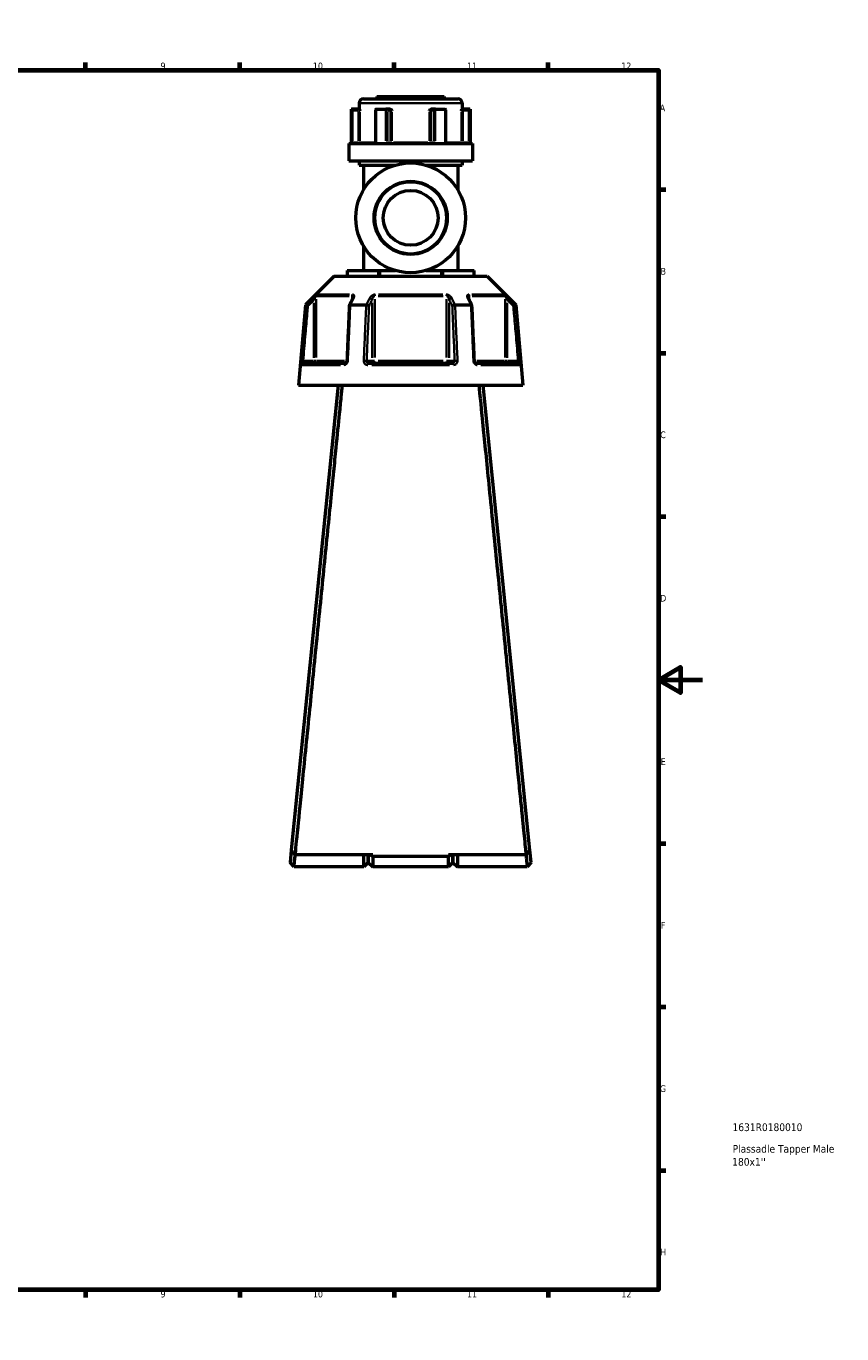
# Model space of a CAD drawing. Header units: millimetres. Extents: x 0 to 904, y 0 to 959.
# Tile 5 of 10: x 534 to 904, y 0 to 594. Entities that reach past the tile are written whole.
import ezdxf

# ---------------------------------------------------------------- set-up
doc = ezdxf.new("R2010")
doc.units = ezdxf.units.MM
for name, color, linetype, lineweight in [('Border (ANSI)', 7, 'Continuous', 70), ('Title (ISO)', 7, 'Continuous', 50), ('Visible (ANSI)', 7, 'Continuous', 50), ('Visible Narrow (ANSI)', 7, 'Continuous', 35)]:
    doc.layers.add(name, color=color, linetype=linetype, lineweight=lineweight)
doc.styles.add('Note Text (ANSI)', font='tahoma.ttf')
doc.styles.add('Note Text (ISO)', font='tahoma.ttf')

# ---------------------------------------------------------------- blocks, each defined once
blk = doc.blocks.new('Borders Default Border')
at = {"layer": 'Border (ANSI)'}
for p, q in [((70.08, 574), (70.08, 577.45)), ((140.17, 574), (140.17, 577.45)), ((210.25, 574), (210.25, 577.45)), ((280.33, 574), (280.33, 577.45)), ((350.42, 574), (350.42, 577.45)), ((490.58, 574), (490.58, 577.45)), ((560.67, 574), (560.67, 577.45)), ((630.75, 574), (630.75, 577.45)), ((700.83, 574), (700.83, 577.45)), ((770.92, 574), (770.92, 577.45)), ((20, 519.75), (16.55, 519.75)), ((821, 519.75), (824.45, 519.75)), ((20, 445.5), (16.55, 445.5)), ((821, 445.5), (824.45, 445.5)), ((20, 371.25), (16.55, 371.25)), ((821, 371.25), (824.45, 371.25)), ((20, 222.75), (16.55, 222.75)), ((821, 222.75), (824.45, 222.75)), ((20, 148.5), (16.55, 148.5)), ((821, 148.5), (824.45, 148.5)), ((20, 74.25), (16.55, 74.25)), ((821, 74.25), (824.45, 74.25)), ((70.08, 20), (70.08, 16.55)), ((140.17, 20), (140.17, 16.55)), ((210.25, 20), (210.25, 16.55)), ((280.33, 20), (280.33, 16.55)), ((350.42, 20), (350.42, 16.55)), ((490.58, 20), (490.58, 16.55)), ((560.67, 20), (560.67, 16.55)), ((630.75, 20), (630.75, 16.55)), ((700.83, 20), (700.83, 16.55)), ((770.92, 20), (770.92, 16.55))]:
    blk.add_line(p, q, dxfattribs=at)
at = {"layer": 'Border (ANSI)', "flags": 128}
for points in [[(420.5, 594), (420.5, 574), (414.73, 584), (426.27, 584), (420.5, 574)], [(20, 20), (20, 574), (821, 574), (821, 20), (20, 20)], [(0, 297), (20, 297), (10, 302.77), (10, 291.23), (20, 297)], [(841, 297), (821, 297), (831, 302.77), (831, 291.23), (821, 297)], [(420.5, 0), (420.5, 20), (414.73, 10), (426.27, 10), (420.5, 20)]]:
    blk.add_lwpolyline(points, dxfattribs=at)
at = {"layer": 'Border (ANSI)', "attachment_point": 7, "style": 'Note Text (ANSI)'}
for s, insert, char_height in [('1', (34.35, 574.4), 3.05), ('2', (104.2, 574.4), 3.05), ('3', (174.26, 574.34), 3.05), ('4', (244.23, 574.4), 3.05), ('5', (314.48, 574.34), 3.05), ('6', (384.49, 574.34), 3.05), ('7', (454.6, 574.4), 3.05), ('8', (524.63, 574.33), 3.05), ('9', (594.7, 574.34), 3.05), ('10', (663.96, 574.34), 3.048), ('11', (734.04, 574.4), 3.048), ('12', (804.13, 574.4), 3.048), ('A', (16.78, 555.35), 3.05), ('A', (821.63, 555.35), 3.05), ('B', (17.15, 481.1), 3.05), ('B', (821.99, 481.1), 3.05), ('C', (16.95, 406.8), 3.05), ('C', (821.8, 406.8), 3.05), ('D', (16.96, 332.6), 3.05), ('D', (821.81, 332.6), 3.05), ('E', (17.21, 258.35), 3.05), ('E', (822.05, 258.35), 3.05), ('F', (17.29, 184.1), 3.05), ('F', (822.14, 184.1), 3.05), ('G', (16.81, 109.79), 3.05), ('G', (821.66, 109.79), 3.05), ('H', (16.97, 35.6), 3.05), ('H', (821.81, 35.6), 3.05), ('1', (34.35, 16.55), 3.05), ('2', (104.2, 16.55), 3.05), ('3', (174.26, 16.49), 3.05), ('4', (244.23, 16.55), 3.05), ('5', (314.48, 16.49), 3.05), ('6', (384.49, 16.49), 3.05), ('7', (454.6, 16.55), 3.05), ('8', (524.63, 16.48), 3.05), ('9', (594.7, 16.49), 3.05), ('10', (663.96, 16.49), 3.048), ('11', (734.04, 16.55), 3.048), ('12', (804.13, 16.55), 3.048)]:
    blk.add_mtext(s, dxfattribs=dict(at, insert=insert, char_height=char_height))
blk = doc.blocks.new('Title Blocks ISO')
at = {"layer": 'Title (ISO)', "style": 'Note Text (ISO)'}
for tag, p in [('PART_NUMBER_001', (33.69, 72.11)), ('DESCRIPTION_001', (33.74, 62.29)), ('DESCRIPTION_002', (33.56, 56.38))]:
    blk.add_attdef(tag, p, '', height=3.5, dxfattribs=at)

msp = doc.modelspace()

# ---------------------------------------------------------------- linework, layer by layer
at = {"layer": 'Visible (ANSI)'}
for p, q in [((684.973, 559.061), (684.973, 556.261)), ((686.973, 561.061), (729.813, 561.061)), ((693.093, 562.061), (723.693, 562.061)), ((693.093, 562.061), (693.093, 561.061)), ((723.693, 562.061), (723.693, 561.061)), ((731.813, 559.061), (731.813, 556.261)), ((681.343, 556.261), (681.464, 556.261)), ((681.343, 556.261), (681.343, 540.661)), ((684.739, 556.261), (681.464, 556.261)), ((681.469, 556.259), (681.966, 555.761)), ((685.121, 556.261), (684.739, 556.261)), ((692.462, 556.011), (692.462, 541.161)), ((692.711, 556.261), (697.145, 556.261)), ((698.783, 556.261), (697.145, 556.261)), ((699.04, 556.261), (698.783, 556.261)), ((718.002, 556.261), (717.745, 556.261)), ((719.64, 556.261), (718.002, 556.261)), ((719.64, 556.261), (724.074, 556.261)), ((724.323, 541.161), (724.323, 556.011)), ((732.046, 556.261), (731.664, 556.261)), ((735.321, 556.261), (732.046, 556.261)), ((735.317, 556.259), (734.819, 555.761)), ((735.321, 556.261), (735.443, 556.261)), ((735.443, 556.261), (735.443, 540.661)), ((680.343, 540.661), (736.443, 540.661)), ((680.343, 540.661), (680.343, 532.861)), ((736.443, 540.661), (736.443, 532.861)), ((680.343, 532.861), (736.443, 532.861)), ((684.973, 532.861), (684.973, 530.861)), ((684.973, 530.861), (701.447, 530.861)), ((686.973, 530.861), (686.973, 519.679)), ((715.338, 530.861), (731.813, 530.861)), ((729.813, 530.861), (729.813, 519.679)), ((731.813, 532.861), (731.813, 530.861)), ((686.973, 494.143), (686.973, 482.961)), ((729.813, 494.143), (729.813, 482.961)), ((679.579, 482.961), (679.713, 482.961)), ((679.579, 482.961), (679.579, 480.361)), ((679.713, 482.961), (693.62, 482.961)), ((693.62, 482.961), (694.486, 482.961)), ((694.486, 482.961), (701.447, 482.961)), ((715.338, 482.961), (722.299, 482.961)), ((722.299, 482.961), (723.165, 482.961)), ((723.165, 482.961), (737.072, 482.961)), ((737.072, 482.961), (737.206, 482.961)), ((737.206, 480.361), (737.206, 482.961)), ((673.577, 480.361), (660.577, 467.361)), ((673.577, 480.361), (743.208, 480.361)), ((743.208, 480.361), (756.208, 467.361)), ((660.577, 467.361), (657.393, 430.961)), ((660.577, 467.361), (660.759, 467.361)), ((680.972, 467.361), (688.18, 467.361)), ((728.606, 467.361), (735.814, 467.361)), ((756.027, 467.361), (756.208, 467.361)), ((756.208, 467.361), (759.393, 430.961)), ((659.563, 440.961), (678.695, 440.961)), ((689.261, 440.961), (727.525, 440.961)), ((738.09, 440.961), (757.222, 440.961)), ((675.393, 430.961), (654.155, 219.643)), ((657.393, 430.961), (759.393, 430.961)), ((762.631, 219.643), (741.393, 430.961)), ((654.155, 219.643), (653.593, 214.051)), ((655.393, 212.061), (653.593, 214.051)), ((691.143, 217.628), (655.952, 217.628)), ((687.143, 212.061), (687.143, 217.628)), ((689.143, 214.061), (687.143, 212.061)), ((689.143, 217.628), (689.143, 214.061)), ((689.143, 214.061), (689.143, 217.628)), ((689.143, 214.061), (691.143, 212.061)), ((690.373, 217.628), (691.143, 216.891)), ((691.143, 217.628), (691.143, 216.891)), ((691.143, 216.891), (691.143, 212.061)), ((725.643, 216.891), (691.143, 216.891)), ((760.833, 217.628), (725.643, 217.628)), ((726.412, 217.628), (725.643, 216.891)), ((725.643, 216.891), (725.643, 217.628)), ((725.643, 212.061), (725.643, 216.891)), ((727.643, 214.061), (725.643, 212.061)), ((727.643, 214.061), (727.643, 217.628)), ((727.643, 217.628), (727.643, 214.061)), ((727.643, 214.061), (729.643, 212.061)), ((729.643, 217.628), (729.643, 212.061)), ((763.193, 214.051), (761.393, 212.061)), ((763.193, 214.051), (762.631, 219.643)), ((687.143, 212.061), (655.393, 212.061)), ((725.643, 212.061), (691.143, 212.061)), ((761.393, 212.061), (729.643, 212.061))]:
    msp.add_line(p, q, dxfattribs=at)
for radius in [24.937, 16.624, 12.468]:
    msp.add_circle((708.393, 506.911), radius, dxfattribs=at)
for centre, start, end in [((686.973, 559.061), 90, 180), ((729.813, 559.061), 0, 90)]:
    msp.add_arc(centre, 2, start, end, dxfattribs=at)
for centre, major_axis, ratio, start_param, end_param in [((692.962, 555.761), (-0.433, 0.433), 0.5773503, 5.8561584, 6.8067841), ((697.397, 555.761), (0.433, -0.433), 0.5773503, 1.0471976, 2.521422), ((719.389, 555.761), (-0.433, -0.433), 0.5773503, 3.7617633, 5.2359878), ((723.823, 555.761), (0.433, 0.433), 0.5773503, 5.7595865, 6.7102122), ((6602.57, -11004.031), (197.434, -16192.869), 0.5090208, 3.9187026, 3.9189559), ((-5112.083, -10859.475), (195.814, 15988.843), 0.5090604, 5.5058481, 5.5061046)]:
    msp.add_ellipse(centre, major_axis=major_axis, ratio=ratio, start_param=start_param, end_param=end_param, dxfattribs=at)
for points in [[(681.464, 556.261), (681.466, 556.261), (681.467, 556.26), (681.469, 556.259)], [(692.672, 556.259), (692.685, 556.26), (692.698, 556.261), (692.711, 556.261)], [(697.145, 556.261), (697.16, 556.261), (697.175, 556.26), (697.189, 556.259)], [(719.596, 556.259), (719.611, 556.26), (719.625, 556.261), (719.64, 556.261)], [(724.074, 556.261), (724.087, 556.261), (724.1, 556.26), (724.113, 556.259)], [(735.317, 556.259), (735.318, 556.26), (735.32, 556.261), (735.321, 556.261)], [(660.759, 467.361), (660.759, 467.361), (660.76, 467.361), (660.761, 467.36)], [(680.951, 467.36), (680.958, 467.361), (680.965, 467.361), (680.972, 467.361)], [(688.18, 467.361), (688.187, 467.361), (688.195, 467.361), (688.203, 467.36)], [(728.582, 467.36), (728.59, 467.361), (728.598, 467.361), (728.606, 467.361)], [(735.814, 467.361), (735.821, 467.361), (735.828, 467.361), (735.835, 467.36)], [(756.024, 467.36), (756.025, 467.361), (756.026, 467.361), (756.027, 467.361)]]:
    msp.add_open_spline(points, degree=3, dxfattribs=at)
for points, knots in [([(685.121, 556.261), (685.131, 556.261), (685.141, 556.244), (685.165, 556.174), (685.178, 556.113), (685.204, 555.968), (685.218, 555.867), (685.233, 555.762), (685.233, 555.762), (685.233, 555.761)], [0.232327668, 0.232327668, 0.232327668, 0.232327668, 0.253574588, 0.253574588, 0.282658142, 0.282658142, 0.324006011, 0.324006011, 0.324303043, 0.324303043, 0.324303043, 0.324303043]), ([(699.04, 556.261), (699.119, 556.261), (699.197, 556.244), (699.374, 556.174), (699.463, 556.113), (699.64, 555.968), (699.734, 555.867), (699.83, 555.762), (699.831, 555.762), (699.832, 555.761)], [0.232327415, 0.232327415, 0.232327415, 0.232327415, 0.25357431, 0.25357431, 0.28265783, 0.28265783, 0.324005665, 0.324005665, 0.324302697, 0.324302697, 0.324302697, 0.324302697]), ([(716.954, 555.761), (716.954, 555.762), (716.955, 555.762), (717.052, 555.867), (717.145, 555.968), (717.322, 556.113), (717.411, 556.174), (717.589, 556.244), (717.667, 556.261), (717.745, 556.261)], [-0.000316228, -0.000316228, -0.000316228, -0.000316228, 0, 0, 0.04401994, 0.04401994, 0.074982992, 0.074982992, 0.097602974, 0.097602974, 0.097602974, 0.097602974]), ([(731.552, 555.761), (731.552, 555.762), (731.552, 555.762), (731.568, 555.867), (731.582, 555.968), (731.608, 556.113), (731.62, 556.174), (731.644, 556.244), (731.654, 556.261), (731.664, 556.261)], [-0.000316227, -0.000316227, -0.000316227, -0.000316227, 0, 0, 0.044019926, 0.044019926, 0.074982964, 0.074982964, 0.097602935, 0.097602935, 0.097602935, 0.097602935]), ([(692.154, 540.661), (692.172, 540.661), (692.192, 540.664), (692.238, 540.683), (692.264, 540.698), (692.319, 540.747), (692.345, 540.778), (692.391, 540.851), (692.411, 540.892), (692.441, 540.98), (692.452, 541.027), (692.461, 541.104), (692.462, 541.132), (692.462, 541.161)], [0.15550734, 0.15550734, 0.15550734, 0.15550734, 0.18703339, 0.18703339, 0.21855943, 0.21855943, 0.24754159, 0.24754159, 0.27351092, 0.27351092, 0.29870161, 0.29870161, 0.31313757, 0.31313757, 0.31313757, 0.31313757]), ([(724.323, 541.161), (724.323, 541.112), (724.328, 541.062), (724.347, 540.969), (724.362, 540.925), (724.397, 540.845), (724.419, 540.809), (724.465, 540.749), (724.489, 540.725), (724.539, 540.687), (724.564, 540.675), (724.602, 540.663), (724.617, 540.661), (724.631, 540.661)], [0.63121767, 0.63121767, 0.63121767, 0.63121767, 0.65617603, 0.65617603, 0.68120928, 0.68120928, 0.70660327, 0.70660327, 0.73320671, 0.73320671, 0.76378088, 0.76378088, 0.78884788, 0.78884788, 0.78884788, 0.78884788]), ([(682.146, 470.612), (682.146, 470.598), (682.145, 470.577), (682.138, 470.527), (682.133, 470.497), (682.118, 470.431), (682.107, 470.394), (682.081, 470.315), (682.066, 470.273), (682.029, 470.185), (682.008, 470.139), (681.984, 470.091)], [0.20265986, 0.20265986, 0.20265986, 0.20265986, 0.23121109, 0.23121109, 0.25976233, 0.25976233, 0.28831356, 0.28831356, 0.3168648, 0.3168648, 0.34541603, 0.34541603, 0.34541603, 0.34541603]), ([(734.801, 470.091), (734.777, 470.139), (734.756, 470.185), (734.72, 470.273), (734.704, 470.315), (734.678, 470.394), (734.668, 470.431), (734.652, 470.497), (734.647, 470.527), (734.641, 470.577), (734.64, 470.598), (734.64, 470.612)], [0, 0, 0, 0, 0.02855139, 0.02855139, 0.05710278, 0.05710278, 0.08565416, 0.08565416, 0.11420555, 0.11420555, 0.14275694, 0.14275694, 0.14275694, 0.14275694]), ([(661.721, 466.911), (661.72, 466.912), (661.719, 466.912), (661.599, 466.969), (661.481, 467.024), (661.26, 467.127), (661.158, 467.174), (660.982, 467.257), (660.908, 467.291), (660.803, 467.341), (660.771, 467.356), (660.761, 467.36)], [-0.15367829, -0.15367829, -0.15367829, -0.15367829, -0.15320302, -0.15320302, -0.11407622, -0.11407622, -0.07545867, -0.07545867, -0.03695852, -0.03695852, 0, 0, 0, 0]), ([(680.515, 467.137), (680.442, 465.462), (680.368, 463.786), (680.221, 460.435), (680.147, 458.76), (680, 455.409), (679.927, 453.733), (679.78, 450.382), (679.706, 448.707), (679.559, 445.356), (679.485, 443.68), (679.412, 442.005)], [0.5667474, 0.5667474, 0.5667474, 0.5667474, 1.0713319, 1.0713319, 1.5759164, 1.5759164, 2.0805009, 2.0805009, 2.5850854, 2.5850854, 3.0896699, 3.0896699, 3.0896699, 3.0896699]), ([(680.951, 467.36), (680.849, 467.356), (680.763, 467.341), (680.622, 467.291), (680.571, 467.257), (680.525, 467.192), (680.517, 467.165), (680.515, 467.137)], [-0.153560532, -0.153560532, -0.153560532, -0.153560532, -0.11651574, -0.11651574, -0.077925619, -0.077925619, -0.05525599, -0.05525599, -0.05525599, -0.05525599]), ([(689.474, 466.911), (689.473, 466.912), (689.472, 466.912), (689.412, 466.969), (689.333, 467.024), (689.145, 467.127), (689.037, 467.174), (688.804, 467.257), (688.679, 467.291), (688.433, 467.341), (688.314, 467.356), (688.203, 467.36)], [-0.15367829, -0.15367829, -0.15367829, -0.15367829, -0.15320316, -0.15320316, -0.11407628, -0.11407628, -0.07545892, -0.07545892, -0.03695858, -0.03695858, 0, 0, 0, 0]), ([(728.582, 467.36), (728.471, 467.356), (728.352, 467.341), (728.106, 467.291), (727.982, 467.257), (727.748, 467.174), (727.64, 467.127), (727.452, 467.024), (727.373, 466.969), (727.313, 466.912), (727.312, 466.912), (727.312, 466.911)], [-0.15356055, -0.15356055, -0.15356055, -0.15356055, -0.11651575, -0.11651575, -0.0779256, -0.0779256, -0.03921815, -0.03921815, 0, 0, 0.00047625, 0.00047625, 0.00047625, 0.00047625]), ([(736.27, 467.137), (736.269, 467.165), (736.26, 467.192), (736.215, 467.257), (736.164, 467.291), (736.023, 467.341), (735.936, 467.356), (735.835, 467.36)], [-0.098075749, -0.098075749, -0.098075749, -0.098075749, -0.075458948, -0.075458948, -0.036958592, -0.036958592, 0, 0, 0, 0]), ([(737.373, 442.005), (737.3, 443.68), (737.226, 445.356), (737.079, 448.707), (737.006, 450.382), (736.859, 453.733), (736.785, 455.409), (736.638, 458.76), (736.564, 460.435), (736.417, 463.786), (736.344, 465.462), (736.27, 467.137)], [1.2046153, 1.2046153, 1.2046153, 1.2046153, 1.7091998, 1.7091998, 2.2137843, 2.2137843, 2.7183688, 2.7183688, 3.2229534, 3.2229534, 3.7275379, 3.7275379, 3.7275379, 3.7275379]), ([(755.064, 466.911), (755.065, 466.912), (755.067, 466.912), (755.187, 466.969), (755.304, 467.024), (755.525, 467.127), (755.627, 467.174), (755.804, 467.257), (755.877, 467.291), (755.982, 467.341), (756.014, 467.356), (756.024, 467.36)], [-0.00047638, -0.00047638, -0.00047638, -0.00047638, 0, 0, 0.03921808, 0.03921808, 0.07792572, 0.07792572, 0.11651568, 0.11651568, 0.15356042, 0.15356042, 0.15356042, 0.15356042]), ([(679.412, 442.005), (679.408, 441.906), (679.393, 441.805), (679.344, 441.614), (679.31, 441.523), (679.228, 441.359), (679.181, 441.285), (679.079, 441.16), (679.026, 441.109), (678.919, 441.029), (678.866, 441.002), (678.772, 440.967), (678.731, 440.961), (678.695, 440.961)], [0, 0, 0, 0, 0.05067005, 0.05067005, 0.10084685, 0.10084685, 0.1507669, 0.1507669, 0.20138762, 0.20138762, 0.25586434, 0.25586434, 0.31481094, 0.31481094, 0.31481094, 0.31481094]), ([(738.09, 440.961), (738.052, 440.961), (738.008, 440.968), (737.901, 441.01), (737.838, 441.046), (737.718, 441.148), (737.662, 441.209), (737.562, 441.351), (737.518, 441.431), (737.445, 441.605), (737.417, 441.699), (737.385, 441.864), (737.377, 441.935), (737.373, 442.005)], [0, 0, 0, 0, 0.06296271, 0.06296271, 0.12592542, 0.12592542, 0.17893056, 0.17893056, 0.22915943, 0.22915943, 0.27910739, 0.27910739, 0.31481354, 0.31481354, 0.31481354, 0.31481354]), ([(655.952, 217.628), (656.144, 219.531), (656.571, 223.775), (657.783, 235.815), (658.53, 243.233), (660.347, 261.295), (661.437, 272.122), (663.637, 293.997), (664.726, 304.831), (665.832, 315.832), (666.385, 321.332), (666.942, 326.873), (668.051, 337.913), (668.604, 343.411), (669.691, 354.238), (670.227, 359.568), (671.268, 369.937), (671.774, 374.977), (672.673, 383.927), (673.071, 387.893), (673.832, 395.468), (674.194, 399.076), (675.115, 408.257), (675.635, 413.433), (676.36, 420.656), (676.61, 423.148), (677.049, 427.521), (677.237, 429.403), (677.394, 430.961)], [0.1460669, 0.1460669, 0.1460669, 0.1460669, 0.5040431, 0.5040431, 0.8281609, 0.8281609, 1.1743413, 1.1743413, 1.4758255, 1.4758255, 1.4758255, 1.6265676, 1.6265676, 1.7773097, 1.7773097, 1.9280518, 1.9280518, 2.0787939, 2.0787939, 2.2069247, 2.2069247, 2.3350555, 2.3350555, 2.5528778, 2.5528778, 2.6887397, 2.6887397, 2.8246015, 2.8246015, 2.8246015, 2.8246015]), ([(739.392, 430.961), (739.827, 426.624), (740.515, 419.76), (742.173, 403.241), (743.087, 394.143), (745.188, 373.217), (746.39, 361.245), (748.726, 337.997), (749.848, 326.832), (750.953, 315.832), (751.506, 310.331), (752.055, 304.872), (753.132, 294.159), (753.661, 288.905), (754.685, 278.723), (755.181, 273.794), (756.128, 264.371), (756.581, 259.878), (757.367, 252.062), (757.709, 248.664), (758.348, 242.313), (758.645, 239.359), (759.381, 232.045), (759.773, 228.152), (760.278, 223.138), (760.441, 221.524), (760.683, 219.122), (760.77, 218.251), (760.833, 217.628)], [-2.8246015, -2.8246015, -2.8246015, -2.8246015, -2.446457, -2.446457, -2.1231586, -2.1231586, -1.7773097, -1.7773097, -1.4758255, -1.4758255, -1.4758255, -1.3250834, -1.3250834, -1.1743413, -1.1743413, -1.0235992, -1.0235992, -0.8728572, -0.8728572, -0.7447264, -0.7447264, -0.6165956, -0.6165956, -0.3987733, -0.3987733, -0.2631961, -0.2631961, -0.1460669, -0.1460669, -0.1460669, -0.1460669]), ([(655.952, 217.628), (655.653, 217.964), (655.353, 218.299), (654.754, 218.971), (654.454, 219.307), (654.155, 219.643)], [-0.27002045, -0.27002045, -0.27002045, -0.27002045, -0.1350169, -0.1350169, 0, 0, 0, 0]), ([(655.393, 212.062), (655.393, 212.062), (655.414, 212.273), (655.519, 213.298), (655.626, 214.349), (655.826, 216.312), (655.89, 216.948), (655.959, 217.628)], [-3.1415927, -3.1415927, -3.1415927, -3.1415927, -2.8142821, -2.8142821, -2.3328191, -2.3328191, -2.1317094, -2.1317094, -2.1317094, -2.1317094]), ([(760.826, 217.628), (760.895, 216.948), (760.96, 216.312), (761.159, 214.349), (761.266, 213.298), (761.371, 212.273), (761.393, 212.062), (761.393, 212.062)], [2.1317094, 2.1317094, 2.1317094, 2.1317094, 2.3328191, 2.3328191, 2.8142821, 2.8142821, 3.1415927, 3.1415927, 3.1415927, 3.1415927]), ([(762.631, 219.643), (762.331, 219.307), (762.031, 218.971), (761.432, 218.299), (761.133, 217.964), (760.833, 217.628)], [-0.27002036, -0.27002036, -0.27002036, -0.27002036, -0.13500336, -0.13500336, 0, 0, 0, 0])]:
    msp.add_open_spline(points, degree=3, knots=knots, dxfattribs=at)
at = {"layer": 'Visible Narrow (ANSI)'}
for p, q in [((731.524, 559.061), (685.261, 559.061)), ((681.469, 555.504), (681.469, 541.916)), ((681.966, 541.891), (681.966, 555.031)), ((682.105, 555.761), (684.6, 555.761)), ((684.739, 556.259), (684.739, 555.8)), ((684.739, 555.031), (684.739, 541.891)), ((684.775, 555.761), (685.227, 555.761)), ((685.233, 541.891), (685.233, 555.031)), ((692.672, 541.916), (692.672, 555.504)), ((697.189, 555.504), (697.189, 541.916)), ((697.83, 541.891), (697.83, 555.031)), ((697.899, 555.761), (699.147, 555.761)), ((699.216, 555.031), (699.216, 541.891)), ((699.235, 555.761), (699.798, 555.761)), ((699.832, 541.891), (699.832, 555.031)), ((716.954, 555.031), (716.954, 541.891)), ((716.987, 555.761), (717.551, 555.761)), ((717.569, 541.891), (717.569, 555.031)), ((717.639, 555.761), (718.886, 555.761)), ((718.956, 555.031), (718.956, 541.891)), ((719.596, 541.916), (719.596, 555.504)), ((724.113, 555.504), (724.113, 541.916)), ((731.552, 555.031), (731.552, 541.891)), ((731.558, 555.761), (732.011, 555.761)), ((732.046, 555.8), (732.046, 556.259)), ((732.046, 541.891), (732.046, 555.031)), ((732.185, 555.761), (734.68, 555.761)), ((734.819, 555.031), (734.819, 541.891)), ((735.317, 541.916), (735.317, 555.504)), ((681.93, 541.161), (681.474, 541.161)), ((684.6, 541.161), (682.105, 541.161)), ((684.739, 541.122), (684.739, 540.662)), ((685.227, 541.161), (684.775, 541.161)), ((685.364, 541.161), (691.894, 541.161)), ((692.653, 541.161), (692.463, 541.161)), ((697.81, 541.161), (697.224, 541.161)), ((699.147, 541.161), (697.899, 541.161)), ((699.798, 541.161), (699.235, 541.161)), ((700.653, 541.161), (716.132, 541.161)), ((717.551, 541.161), (716.987, 541.161)), ((718.886, 541.161), (717.639, 541.161)), ((719.562, 541.161), (718.975, 541.161)), ((724.322, 541.161), (724.132, 541.161)), ((724.892, 541.161), (731.421, 541.161)), ((732.011, 541.161), (731.558, 541.161)), ((732.046, 540.662), (732.046, 541.122)), ((734.68, 541.161), (732.185, 541.161)), ((735.312, 541.161), (734.856, 541.161)), ((679.713, 480.491), (679.713, 482.831)), ((693.62, 482.831), (693.62, 480.491)), ((694.486, 480.491), (694.486, 482.831)), ((722.299, 482.831), (722.299, 480.491)), ((723.165, 480.491), (723.165, 482.831)), ((737.072, 482.831), (737.072, 480.491)), ((663.766, 470.344), (664.411, 469.696)), ((665.455, 443.433), (665.455, 469.939)), ((680.461, 471.412), (665.716, 471.412)), ((666.005, 472.119), (680.65, 472.119)), ((681.76, 471.324), (681.76, 469.734)), ((692.087, 443.433), (692.087, 469.939)), ((723.137, 471.412), (693.648, 471.412)), ((693.748, 472.119), (723.038, 472.119)), ((724.698, 469.939), (724.698, 443.433)), ((735.025, 469.734), (735.025, 471.324)), ((736.135, 472.119), (750.781, 472.119)), ((751.069, 471.412), (736.324, 471.412)), ((751.331, 469.939), (751.331, 443.433)), ((752.374, 469.696), (753.02, 470.344)), ((664.464, 468.259), (664.464, 443.345)), ((690.845, 468.259), (690.845, 443.345)), ((725.94, 443.345), (725.94, 468.259)), ((752.321, 443.345), (752.321, 468.259)), ((659.457, 441.967), (658.547, 442.047)), ((676.52, 440.048), (658.863, 440.048)), ((664.217, 441.961), (659.777, 441.961)), ((664.464, 441.882), (664.464, 440.964)), ((665.442, 441.961), (664.536, 441.961)), ((665.69, 441.961), (678.298, 441.961)), ((690.722, 441.961), (688.502, 441.961)), ((726.05, 440.048), (690.736, 440.048)), ((692.02, 441.961), (690.883, 441.961)), ((693.648, 441.961), (723.137, 441.961)), ((725.902, 441.961), (724.765, 441.961)), ((728.284, 441.961), (726.064, 441.961)), ((738.487, 441.961), (751.096, 441.961)), ((757.922, 440.048), (740.265, 440.048)), ((752.25, 441.961), (751.343, 441.961)), ((752.321, 440.964), (752.321, 441.882)), ((757.008, 441.961), (752.568, 441.961)), ((758.239, 442.047), (757.329, 441.967))]:
    msp.add_line(p, q, dxfattribs=at)
msp.add_circle((708.393, 506.911), 16.125, dxfattribs=at)
for centre, major_axis, ratio, start_param, end_param in [((698.783, 555.761), (0, 0.5), 0.8660254, 4.7909288, 6.2046455), ((718.002, 555.761), (0, 0.5), 0.8660254, 0.0785398, 1.4922565), ((684.739, 541.161), (0, -0.5), 0.9888629, 0.0785398, 1.4922565), ((699.649, 541.161), (0, -0.5), 0.8660254, 4.7909288, 6.2046455), ((699.649, 541.161), (0, -0.5), 0.3655414, 0.0785398, 1.4922565), ((717.136, 541.161), (0, -0.5), 0.3655414, 4.7909288, 6.2046455), ((717.136, 541.161), (0, -0.5), 0.8660254, 0.0785398, 1.4922565), ((732.046, 541.161), (0, -0.5), 0.9888629, 4.7909288, 6.2046455), ((666.445, 471.412), (0, -1), 0.9904959, 3.9662607, 4.6731191), ((682.374, 471.412), (0, 1), 0.6143631, 0.8246681, 1.5315264), ((682.878, 469.643), (-0.894, 0.449), 0.6136988, 5.5048942, 6.2422226), ((689.979, 469.643), (-0.894, 0.449), 0.6136988, 3.9026286, 5.2571626), ((692.463, 471.412), (0, -1), 0.3761328, 3.9662607, 4.6731191), ((724.322, 471.412), (0, 1), 0.3761328, 4.7516589, 5.4585172), ((726.806, 469.643), (-0.894, -0.449), 0.6136988, 4.1676154, 5.5221494), ((733.908, 469.643), (0.894, 0.449), 0.6136988, 0.0409627, 0.7782911), ((734.411, 471.412), (0, -1), 0.6143631, 1.6100662, 2.3169246), ((750.34, 471.412), (0, 1), 0.9904959, 4.7516589, 5.4585172), ((659.563, 439.961), (0, 1), 0.992287, 0.0741765, 1.4093534), ((664.464, 441.961), (0, -1), 0.9904959, 0.0785398, 1.4922565), ((678.695, 439.961), (0, 1), 0.6034974, 0.0741765, 1.4093534), ((680.411, 441.961), (-0.999, 0.044), 0.0757423, 5.369153, 6.2350783), ((687.512, 441.961), (0.999, -0.044), 0.0757423, 0.5996329, 1.9382948), ((689.261, 439.961), (0, 1), 0.3887896, 0.0741765, 1.4093534), ((691.711, 441.961), (0, -1), 0.8660254, 4.7909288, 6.2046455), ((691.711, 441.961), (0, -1), 0.3761328, 0.0785398, 1.4922565), ((725.074, 441.961), (0, -1), 0.3761328, 4.7909288, 6.2046455), ((725.074, 441.961), (0, -1), 0.8660254, 0.0785398, 1.4922565), ((727.525, 439.961), (0, 1), 0.3887896, 4.8738319, 6.2090088), ((729.273, 441.961), (0.999, 0.044), 0.0757423, 1.2032978, 2.5419597), ((736.374, 441.961), (0.999, 0.044), 0.0757423, 0.048107, 0.9140323), ((738.09, 439.961), (0, 1), 0.6034974, 4.8738319, 6.2090088), ((752.321, 441.961), (0, -1), 0.9904959, 4.7909288, 6.2046455), ((757.222, 439.961), (0, 1), 0.992287, 4.8738319, 6.2090088)]:
    msp.add_ellipse(centre, major_axis=major_axis, ratio=ratio, start_param=start_param, end_param=end_param, dxfattribs=at)
for points, knots in [([(681.469, 541.161), (681.469, 541.096), (681.469, 541.032), (681.473, 540.867), (681.476, 540.769), (681.482, 540.672), (681.482, 540.667), (681.482, 540.661)], [0.631217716, 0.631217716, 0.631217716, 0.631217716, 0.650599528, 0.650599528, 0.681610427, 0.681610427, 0.683597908, 0.683597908, 0.683597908, 0.683597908]), ([(682.082, 540.661), (682.076, 540.661), (682.07, 540.663), (682.041, 540.678), (682.022, 540.714), (681.995, 540.809), (681.985, 540.861), (681.974, 540.965), (681.97, 541.014), (681.967, 541.096), (681.966, 541.129), (681.966, 541.161)], [-0.788848, -0.788848, -0.788848, -0.788848, -0.77433301, -0.77433301, -0.7219246, -0.7219246, -0.68161043, -0.68161043, -0.65059953, -0.65059953, -0.63121772, -0.63121772, -0.63121772, -0.63121772]), ([(692.56, 540.661), (692.592, 540.727), (692.618, 540.798), (692.66, 540.965), (692.672, 541.063), (692.672, 541.161)], [0.26075738, 0.26075738, 0.26075738, 0.26075738, 0.283829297, 0.283829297, 0.313137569, 0.313137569, 0.313137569, 0.313137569]), ([(697.189, 541.161), (697.189, 541.096), (697.195, 541.032), (697.225, 540.867), (697.259, 540.768), (697.308, 540.672), (697.311, 540.667), (697.314, 540.661)], [0.631217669, 0.631217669, 0.631217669, 0.631217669, 0.650604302, 0.650604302, 0.681622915, 0.681622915, 0.68359785, 0.68359785, 0.68359785, 0.68359785]), ([(698.321, 540.661), (698.297, 540.661), (698.273, 540.663), (698.164, 540.678), (698.082, 540.714), (697.964, 540.809), (697.921, 540.861), (697.865, 540.965), (697.848, 541.014), (697.833, 541.096), (697.83, 541.129), (697.83, 541.161)], [-0.7888479, -0.7888479, -0.7888479, -0.7888479, -0.77436857, -0.77436857, -0.72194711, -0.72194711, -0.68162292, -0.68162292, -0.6506043, -0.6506043, -0.63121767, -0.63121767, -0.63121767, -0.63121767]), ([(718.956, 541.161), (718.956, 541.129), (718.953, 541.096), (718.937, 541.014), (718.92, 540.965), (718.864, 540.861), (718.821, 540.809), (718.703, 540.714), (718.622, 540.678), (718.513, 540.663), (718.489, 540.661), (718.465, 540.661)], [0, 0, 0, 0, 0.01938647, 0.01938647, 0.05040482, 0.05040482, 0.09072868, 0.09072868, 0.14314969, 0.14314969, 0.15763024, 0.15763024, 0.15763024, 0.15763024]), ([(719.471, 540.661), (719.474, 540.667), (719.477, 540.672), (719.527, 540.768), (719.56, 540.867), (719.59, 541.032), (719.596, 541.096), (719.596, 541.161)], [-0.05238018, -0.05238018, -0.05238018, -0.05238018, -0.050404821, -0.050404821, -0.01938647, -0.01938647, 0, 0, 0, 0]), ([(724.113, 541.161), (724.113, 541.096), (724.119, 541.032), (724.146, 540.867), (724.175, 540.768), (724.219, 540.672), (724.222, 540.667), (724.225, 540.661)], [0.631217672, 0.631217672, 0.631217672, 0.631217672, 0.650606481, 0.650606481, 0.681628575, 0.681628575, 0.683597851, 0.683597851, 0.683597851, 0.683597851]), ([(734.819, 541.161), (734.819, 541.129), (734.818, 541.096), (734.815, 541.014), (734.812, 540.965), (734.8, 540.861), (734.791, 540.809), (734.764, 540.714), (734.744, 540.678), (734.716, 540.663), (734.709, 540.661), (734.703, 540.661)], [0, 0, 0, 0, 0.01938879, 0.01938879, 0.05041085, 0.05041085, 0.09073953, 0.09073953, 0.14316681, 0.14316681, 0.15763021, 0.15763021, 0.15763021, 0.15763021]), ([(735.303, 540.661), (735.303, 540.667), (735.304, 540.672), (735.309, 540.768), (735.313, 540.867), (735.316, 541.032), (735.317, 541.096), (735.317, 541.161)], [-0.052380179, -0.052380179, -0.052380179, -0.052380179, -0.050410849, -0.050410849, -0.019388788, -0.019388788, 0, 0, 0, 0]), ([(663.76, 470.35), (663.529, 470.119), (663.297, 469.889), (663.065, 469.658), (662.296, 468.892), (661.528, 468.127), (660.759, 467.361)], [-0.97913562, -0.97913562, -0.97913562, -0.97913562, -0.8811041, -0.8811041, -0.8811041, -0.55558139, -0.55558139, -0.55558139, -0.55558139]), ([(661.721, 466.911), (662.404, 467.591), (663.087, 468.271), (663.77, 468.951), (664.001, 469.182), (664.233, 469.412), (664.464, 469.643)], [0.59204817, 0.59204817, 0.59204817, 0.59204817, 0.8811041, 0.8811041, 0.8811041, 0.97913562, 0.97913562, 0.97913562, 0.97913562]), ([(665.745, 472.119), (665.713, 472.119), (665.639, 472.076), (665.308, 471.826), (664.952, 471.502), (664.318, 470.9), (664.037, 470.626), (663.76, 470.35)], [-0.34541645, -0.34541645, -0.34541645, -0.34541645, -0.27620858, -0.27620858, -0.11734182, -0.11734182, 0, 0, 0, 0]), ([(664.464, 469.643), (664.603, 469.919), (664.743, 470.193), (665.06, 470.795), (665.238, 471.119), (665.402, 471.369), (665.439, 471.412), (665.455, 471.412)], [0, 0, 0, 0, 0.11734182, 0.11734182, 0.27620858, 0.27620858, 0.34541645, 0.34541645, 0.34541645, 0.34541645]), ([(680.972, 467.361), (681.355, 468.127), (681.739, 468.892), (682.122, 469.658), (682.238, 469.888), (682.353, 470.119), (682.469, 470.35)], [-2.08568395, -2.08568395, -2.08568395, -2.08568395, -1.76019929, -1.76019929, -1.76019929, -1.66212972, -1.66212972, -1.66212972, -1.66212972]), ([(681.76, 471.412), (681.794, 471.412), (681.826, 471.406), (681.904, 471.376), (681.947, 471.344), (682.031, 471.24), (682.067, 471.16), (682.117, 470.983), (682.132, 470.887), (682.144, 470.729), (682.146, 470.671), (682.146, 470.612)], [0, 0, 0, 0, 0.02585168, 0.02585168, 0.06721438, 0.06721438, 0.12288915, 0.12288915, 0.17445287, 0.17445287, 0.20265986, 0.20265986, 0.20265986, 0.20265986]), ([(682.469, 470.35), (682.58, 470.571), (682.659, 470.79), (682.734, 471.173), (682.742, 471.339), (682.701, 471.594), (682.67, 471.69), (682.567, 471.867), (682.492, 471.947), (682.32, 472.051), (682.234, 472.083), (682.075, 472.113), (682.009, 472.119), (681.94, 472.119)], [-0.34541603, -0.34541603, -0.34541603, -0.34541603, -0.25141662, -0.25141662, -0.17445287, -0.17445287, -0.12288915, -0.12288915, -0.06721438, -0.06721438, -0.02585168, -0.02585168, 0, 0, 0, 0]), ([(689.684, 470.35), (689.568, 470.119), (689.452, 469.889), (689.336, 469.658), (688.95, 468.892), (688.565, 468.127), (688.18, 467.361)], [-2.95876341, -2.95876341, -2.95876341, -2.95876341, -2.8607281, -2.8607281, -2.8607281, -2.53520917, -2.53520917, -2.53520917, -2.53520917]), ([(689.474, 466.911), (689.815, 467.591), (690.156, 468.271), (690.498, 468.951), (690.614, 469.181), (690.729, 469.412), (690.845, 469.643)], [2.57167596, 2.57167596, 2.57167596, 2.57167596, 2.8607281, 2.8607281, 2.8607281, 2.95876341, 2.95876341, 2.95876341, 2.95876341]), ([(692.197, 472.119), (691.995, 472.119), (691.781, 472.082), (691.049, 471.847), (690.595, 471.513), (690.013, 470.9), (689.823, 470.626), (689.684, 470.35)], [-0.34541684, -0.34541684, -0.34541684, -0.34541684, -0.28109054, -0.28109054, -0.11734182, -0.11734182, 0, 0, 0, 0]), ([(690.845, 469.643), (690.914, 469.919), (691.009, 470.193), (691.297, 470.806), (691.522, 471.14), (691.882, 471.375), (691.988, 471.412), (692.087, 471.412)], [0, 0, 0, 0, 0.11734182, 0.11734182, 0.28109054, 0.28109054, 0.34541684, 0.34541684, 0.34541684, 0.34541684]), ([(727.101, 470.35), (726.99, 470.571), (726.845, 470.791), (726.522, 471.174), (726.354, 471.34), (726.035, 471.594), (725.896, 471.69), (725.588, 471.867), (725.417, 471.947), (725.106, 472.051), (724.971, 472.083), (724.752, 472.113), (724.669, 472.119), (724.588, 472.119)], [-0.345416, -0.345416, -0.345416, -0.345416, -0.25131567, -0.25131567, -0.17440412, -0.17440412, -0.12292214, -0.12292214, -0.06721438, -0.06721438, -0.02585168, -0.02585168, 0, 0, 0, 0]), ([(724.698, 471.412), (724.738, 471.412), (724.779, 471.406), (724.886, 471.376), (724.953, 471.344), (725.106, 471.24), (725.191, 471.16), (725.343, 470.983), (725.411, 470.887), (725.569, 470.633), (725.652, 470.467), (725.813, 470.084), (725.885, 469.864), (725.94, 469.643)], [0, 0, 0, 0, 0.02585168, 0.02585168, 0.06721438, 0.06721438, 0.12292214, 0.12292214, 0.17440412, 0.17440412, 0.25131567, 0.25131567, 0.345416, 0.345416, 0.345416, 0.345416]), ([(725.94, 469.643), (726.056, 469.412), (726.172, 469.181), (726.288, 468.951), (726.629, 468.271), (726.97, 467.591), (727.312, 466.911)], [1.66212972, 1.66212972, 1.66212972, 1.66212972, 1.76016503, 1.76016503, 1.76016503, 2.04921716, 2.04921716, 2.04921716, 2.04921716]), ([(728.606, 467.361), (728.22, 468.127), (727.835, 468.892), (727.45, 469.658), (727.334, 469.889), (727.217, 470.119), (727.101, 470.35)], [-2.08568395, -2.08568395, -2.08568395, -2.08568395, -1.76016503, -1.76016503, -1.76016503, -1.66212972, -1.66212972, -1.66212972, -1.66212972]), ([(734.845, 472.119), (734.678, 472.119), (734.532, 472.084), (734.113, 471.854), (734.024, 471.517), (734.088, 470.9), (734.178, 470.626), (734.317, 470.35)], [-0.34541683, -0.34541683, -0.34541683, -0.34541683, -0.28278882, -0.28278882, -0.11734182, -0.11734182, 0, 0, 0, 0]), ([(734.317, 470.35), (734.432, 470.119), (734.547, 469.889), (734.663, 469.658), (735.047, 468.893), (735.43, 468.127), (735.814, 467.361)], [-3.21339424, -3.21339424, -3.21339424, -3.21339424, -3.11539601, -3.11539601, -3.11539601, -2.78984001, -2.78984001, -2.78984001, -2.78984001]), ([(734.64, 470.613), (734.64, 470.909), (734.689, 471.173), (734.871, 471.377), (734.943, 471.412), (735.025, 471.412)], [0.14275694, 0.14275694, 0.14275694, 0.14275694, 0.28278882, 0.28278882, 0.34541683, 0.34541683, 0.34541683, 0.34541683]), ([(753.025, 470.35), (752.802, 470.572), (752.576, 470.793), (752.177, 471.176), (752.002, 471.342), (751.726, 471.595), (751.62, 471.69), (751.415, 471.867), (751.318, 471.947), (751.179, 472.051), (751.129, 472.083), (751.07, 472.113), (751.053, 472.119), (751.041, 472.119)], [-0.34541583, -0.34541583, -0.34541583, -0.34541583, -0.25081718, -0.25081718, -0.17415567, -0.17415567, -0.12305037, -0.12305037, -0.06721438, -0.06721438, -0.02585168, -0.02585168, 0, 0, 0, 0]), ([(751.331, 471.412), (751.337, 471.412), (751.345, 471.406), (751.375, 471.376), (751.399, 471.344), (751.468, 471.24), (751.517, 471.16), (751.619, 470.983), (751.672, 470.888), (751.81, 470.635), (751.897, 470.469), (752.097, 470.086), (752.209, 469.865), (752.321, 469.643)], [0, 0, 0, 0, 0.02585168, 0.02585168, 0.06721438, 0.06721438, 0.12305037, 0.12305037, 0.17415567, 0.17415567, 0.25081718, 0.25081718, 0.34541583, 0.34541583, 0.34541583, 0.34541583]), ([(752.321, 469.643), (752.553, 469.412), (752.784, 469.182), (753.015, 468.951), (753.698, 468.271), (754.381, 467.591), (755.064, 466.911)], [1.66212972, 1.66212972, 1.66212972, 1.66212972, 1.7600899, 1.7600899, 1.7600899, 2.04921716, 2.04921716, 2.04921716, 2.04921716]), ([(756.027, 467.361), (755.258, 468.127), (754.489, 468.893), (753.719, 469.659), (753.488, 469.889), (753.257, 470.119), (753.025, 470.35)], [-2.08568394, -2.08568394, -2.08568394, -2.08568394, -1.7600899, -1.7600899, -1.7600899, -1.66212972, -1.66212972, -1.66212972, -1.66212972]), ([(660.761, 467.36), (660.65, 466.098), (660.539, 464.835), (660.157, 460.488), (659.886, 457.403), (659.615, 454.318), (659.302, 450.746), (658.988, 447.174), (658.629, 443.084), (658.583, 442.566), (658.538, 442.048)], [-3.7455892, -3.7455892, -3.7455892, -3.7455892, -3.3653301, -3.3653301, -2.4363748, -2.4363748, -2.4363748, -1.3606158, -1.3606158, -1.2046153, -1.2046153, -1.2046153, -1.2046153]), ([(659.531, 441.961), (659.576, 442.479), (659.622, 442.997), (659.981, 447.087), (660.294, 450.659), (660.608, 454.231), (660.879, 457.316), (661.15, 460.401), (661.521, 464.627), (661.621, 465.769), (661.721, 466.911)], [1.2046153, 1.2046153, 1.2046153, 1.2046153, 1.3606158, 1.3606158, 2.4363748, 2.4363748, 2.4363748, 3.3653301, 3.3653301, 3.709242, 3.709242, 3.709242, 3.709242]), ([(679.842, 442.048), (679.865, 442.566), (679.888, 443.084), (680.067, 447.174), (680.223, 450.746), (680.38, 454.318), (680.515, 457.403), (680.65, 460.488), (680.84, 464.835), (680.895, 466.098), (680.951, 467.36)], [-3.0896699, -3.0896699, -3.0896699, -3.0896699, -2.9336695, -2.9336695, -1.8579104, -1.8579104, -1.8579104, -0.9289552, -0.9289552, -0.5486961, -0.5486961, -0.5486961, -0.5486961]), ([(688.203, 467.36), (688.147, 466.098), (688.092, 464.835), (687.9, 460.488), (687.764, 457.403), (687.628, 454.318), (687.471, 450.746), (687.314, 447.174), (687.134, 443.084), (687.111, 442.566), (687.088, 442.048)], [-3.7455892, -3.7455892, -3.7455892, -3.7455892, -3.36533, -3.36533, -2.4363748, -2.4363748, -2.4363748, -1.3606157, -1.3606157, -1.2046153, -1.2046153, -1.2046153, -1.2046153]), ([(688.378, 441.961), (688.401, 442.479), (688.424, 442.997), (688.603, 447.087), (688.76, 450.659), (688.917, 454.231), (689.052, 457.316), (689.188, 460.401), (689.374, 464.627), (689.424, 465.769), (689.474, 466.911)], [1.2046153, 1.2046153, 1.2046153, 1.2046153, 1.3606157, 1.3606157, 2.4363748, 2.4363748, 2.4363748, 3.36533, 3.36533, 3.709242, 3.709242, 3.709242, 3.709242]), ([(727.312, 466.911), (727.362, 465.769), (727.412, 464.627), (727.597, 460.401), (727.733, 457.316), (727.868, 454.231), (728.025, 450.659), (728.182, 447.087), (728.362, 442.997), (728.384, 442.479), (728.407, 441.961)], [0.5850433, 0.5850433, 0.5850433, 0.5850433, 0.9289552, 0.9289552, 1.8579104, 1.8579104, 1.8579104, 2.9336695, 2.9336695, 3.0896699, 3.0896699, 3.0896699, 3.0896699]), ([(729.697, 442.048), (729.674, 442.566), (729.652, 443.084), (729.471, 447.174), (729.314, 450.746), (729.157, 454.318), (729.021, 457.403), (728.885, 460.488), (728.694, 464.835), (728.638, 466.098), (728.582, 467.36)], [-3.0896699, -3.0896699, -3.0896699, -3.0896699, -2.9336695, -2.9336695, -1.8579104, -1.8579104, -1.8579104, -0.9289552, -0.9289552, -0.5486961, -0.5486961, -0.5486961, -0.5486961]), ([(735.835, 467.36), (735.89, 466.098), (735.945, 464.835), (736.136, 460.488), (736.271, 457.403), (736.406, 454.318), (736.562, 450.746), (736.719, 447.174), (736.898, 443.084), (736.92, 442.566), (736.943, 442.048)], [-3.7455892, -3.7455892, -3.7455892, -3.7455892, -3.36533, -3.36533, -2.4363747, -2.4363747, -2.4363747, -1.3606157, -1.3606157, -1.2046153, -1.2046153, -1.2046153, -1.2046153]), ([(755.064, 466.911), (755.164, 465.769), (755.264, 464.627), (755.636, 460.401), (755.907, 457.316), (756.177, 454.231), (756.491, 450.659), (756.805, 447.087), (757.164, 442.997), (757.209, 442.479), (757.255, 441.961)], [0.5850433, 0.5850433, 0.5850433, 0.5850433, 0.9289553, 0.9289553, 1.8579105, 1.8579105, 1.8579105, 2.9336696, 2.9336696, 3.0896699, 3.0896699, 3.0896699, 3.0896699]), ([(758.247, 442.048), (758.202, 442.566), (758.156, 443.084), (757.797, 447.174), (757.484, 450.746), (757.17, 454.318), (756.899, 457.403), (756.628, 460.488), (756.246, 464.835), (756.135, 466.098), (756.024, 467.36)], [-3.0896699, -3.0896699, -3.0896699, -3.0896699, -2.9336696, -2.9336696, -1.8579105, -1.8579105, -1.8579105, -0.9289553, -0.9289553, -0.5486961, -0.5486961, -0.5486961, -0.5486961]), ([(658.538, 442.048), (658.497, 441.577), (658.469, 441.106), (658.465, 440.478), (658.478, 440.272), (658.524, 440.085), (658.547, 440.048), (658.575, 440.048)], [-0.31481287, -0.31481287, -0.31481287, -0.31481287, -0.1729885, -0.1729885, -0.06653404, -0.06653404, 0, 0, 0, 0]), ([(659.563, 440.961), (659.536, 440.961), (659.513, 440.979), (659.469, 441.073), (659.457, 441.176), (659.462, 441.49), (659.489, 441.725), (659.531, 441.961)], [0, 0, 0, 0, 0.06653404, 0.06653404, 0.1729885, 0.1729885, 0.31481287, 0.31481287, 0.31481287, 0.31481287]), ([(678.094, 440.048), (678.442, 440.048), (678.8, 440.188), (679.289, 440.608), (679.455, 440.819), (679.676, 441.244), (679.748, 441.445), (679.82, 441.783), (679.837, 441.916), (679.842, 442.048)], [-0.31481094, -0.31481094, -0.31481094, -0.31481094, -0.18655676, -0.18655676, -0.10364264, -0.10364264, -0.03986256, -0.03986256, 0, 0, 0, 0]), ([(687.088, 442.048), (687.075, 441.759), (687.122, 441.47), (687.341, 440.901), (687.535, 440.632), (687.97, 440.28), (688.19, 440.168), (688.569, 440.068), (688.721, 440.048), (688.873, 440.048)], [-0.31481397, -0.31481397, -0.31481397, -0.31481397, -0.2278058, -0.2278058, -0.12655878, -0.12655878, -0.04867645, -0.04867645, 0, 0, 0, 0]), ([(689.261, 440.961), (689.181, 440.961), (689.102, 440.971), (688.907, 441.021), (688.795, 441.077), (688.578, 441.253), (688.484, 441.387), (688.383, 441.672), (688.366, 441.816), (688.378, 441.961)], [0, 0, 0, 0, 0.04867645, 0.04867645, 0.12655878, 0.12655878, 0.2278058, 0.2278058, 0.31481397, 0.31481397, 0.31481397, 0.31481397]), ([(728.407, 441.961), (728.413, 441.895), (728.412, 441.829), (728.395, 441.66), (728.368, 441.559), (728.271, 441.347), (728.191, 441.241), (727.937, 441.031), (727.735, 440.961), (727.525, 440.961)], [0, 0, 0, 0, 0.03982627, 0.03982627, 0.1035483, 0.1035483, 0.18638694, 0.18638694, 0.31481104, 0.31481104, 0.31481104, 0.31481104]), ([(727.912, 440.048), (728.314, 440.048), (728.709, 440.188), (729.218, 440.609), (729.382, 440.82), (729.588, 441.245), (729.649, 441.446), (729.697, 441.783), (729.703, 441.916), (729.697, 442.048)], [-0.31481104, -0.31481104, -0.31481104, -0.31481104, -0.18638694, -0.18638694, -0.1035483, -0.1035483, -0.03982627, -0.03982627, 0, 0, 0, 0]), ([(736.943, 442.048), (736.948, 441.942), (736.959, 441.836), (737.052, 441.318), (737.237, 440.927), (737.699, 440.404), (737.942, 440.233), (738.361, 440.078), (738.527, 440.048), (738.691, 440.048)], [-0.31481354, -0.31481354, -0.31481354, -0.31481354, -0.28284699, -0.28284699, -0.15713721, -0.15713721, -0.06043739, -0.06043739, 0, 0, 0, 0]), ([(757.255, 441.961), (757.266, 441.895), (757.277, 441.829), (757.301, 441.662), (757.312, 441.562), (757.328, 441.35), (757.329, 441.245), (757.312, 441.055), (757.287, 440.987), (757.24, 440.963), (757.231, 440.961), (757.222, 440.961)], [0, 0, 0, 0, 0.03957477, 0.03957477, 0.1028944, 0.1028944, 0.18520991, 0.18520991, 0.29222008, 0.29222008, 0.31481112, 0.31481112, 0.31481112, 0.31481112]), ([(758.21, 440.048), (758.22, 440.048), (758.229, 440.052), (758.277, 440.1), (758.303, 440.236), (758.321, 440.616), (758.32, 440.827), (758.304, 441.249), (758.293, 441.45), (758.269, 441.785), (758.259, 441.917), (758.247, 442.048)], [-0.31481112, -0.31481112, -0.31481112, -0.31481112, -0.29222008, -0.29222008, -0.18520991, -0.18520991, -0.1028944, -0.1028944, -0.03957477, -0.03957477, 0, 0, 0, 0])]:
    msp.add_open_spline(points, degree=3, knots=knots, dxfattribs=at)

# ---------------------------------------------------------------- block references
msp.add_blockref('Borders Default Border', (0, 0))
msp.add_blockref('Title Blocks ISO', (821, 20)).add_auto_attribs({'PART_NUMBER_001': '1631R0180010', 'DESCRIPTION_001': 'Plassadle Tapper Male', 'DESCRIPTION_002': "180x1''"})

doc.saveas('drawing.dxf')
